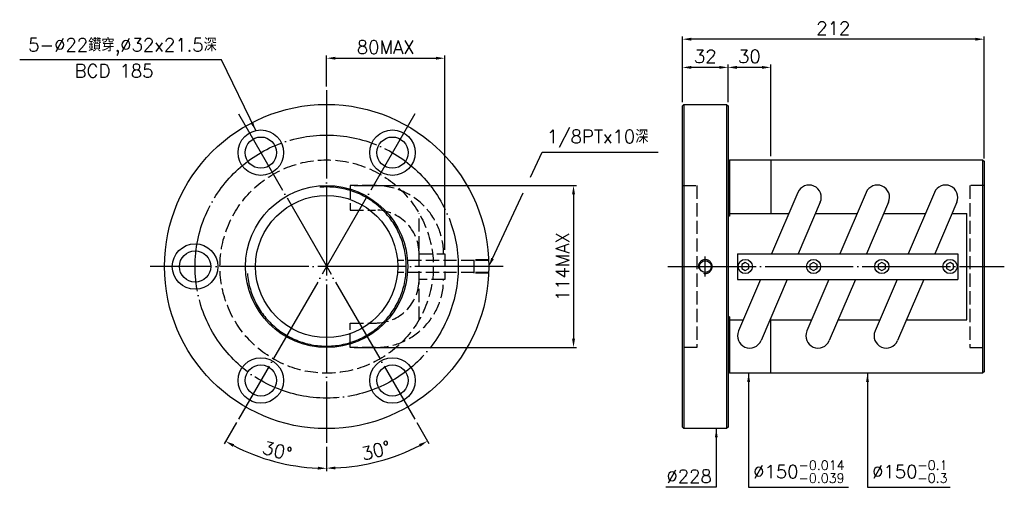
# Model space of a CAD drawing. Header units: millimetres. Extents: x -286 to 406, y 139 to 468.
import ezdxf

# ---------------------------------------------------------------- set-up
doc = ezdxf.new("R2010")
doc.units = ezdxf.units.MM
doc.header["$LTSCALE"] = 3.1
for name, pattern in [('CENTER', [22, 20, -1, 0, -1]), ('DASHED', [4, 3, -1]), ('THIN', [200000, 200000, 0])]:
    doc.linetypes.add(name, pattern=pattern)
for name, color, linetype in [('NT', 7, 'Continuous'), ('NT-DIM', 2, 'Continuous'), ('SH', 7, 'Continuous'), ('SH-DIM', 2, 'Continuous')]:
    doc.layers.add(name, color=color, linetype=linetype)
doc.styles.get("Standard").update_dxf_attribs({"font": 'simplex.shx', "bigfont": 'chineset.shx'})
doc.dimstyles.new('ISO-25', dxfattribs={"dimscale": 3.1, "dimtxt": 3, "dimasz": 2, "dimexe": 0.646, "dimexo": 0.862, "dimgap": 1, "dimtad": 1, "dimdec": 3, "dimdsep": 46, "dimtxsty": 'Standard', "dimcen": 1.5, "dimclrd": 256, "dimclre": 256, "dimclrt": 256, "dimazin": 2, "dimtfac": 1, "dimtdec": 3, "dimtmove": 0, "dimatfit": 3, "dimfxl": 0, "dimtolj": 1, "dimlwd": -1, "dimlwe": -1, "dimarcsym": 0})

# ---------------------------------------------------------------- blocks, each defined once
blk = doc.blocks.new('*D19')
at = {"layer": 'Defpoints', "color": 0}
for p in [(180.24, 433.96), (180.24, 406.9), (212.24, 406.9)]:
    blk.add_point(p, dxfattribs=at)
at = {"layer": 'SH-DIM'}
for p, q in [((180.24, 409.57), (180.24, 435.97)), ((206.04, 433.96), (186.44, 433.96)), ((212.24, 409.57), (212.24, 435.97))]:
    blk.add_line(p, q, dxfattribs=at)
for points in [[(186.44, 435), (186.44, 432.93), (180.24, 433.96)], [(206.04, 435), (206.04, 432.93), (212.24, 433.96)]]:
    blk.add_solid(points, dxfattribs=at)
at = {"layer": 'SH-DIM', "insert": (196.24, 441.71), "char_height": 9.3, "attachment_point": 5}
blk.add_mtext('\\A1;32', dxfattribs=at)
blk = doc.blocks.new('*D21')
at = {"layer": 'Defpoints', "color": 0}
for p in [(-69.97, 417.9), (-7.97, 401.28), (-131.97, 186.51), (-69.97, 169.9), (-118.52, 160.53)]:
    blk.add_point(p, dxfattribs=at)
at = {"layer": 'SH-DIM'}
for p, q in [((-133.31, 184.2), (-141.94, 169.25)), ((-69.97, 167.22), (-69.97, 149.97))]:
    blk.add_line(p, q, dxfattribs=at)
blk.add_arc((-69.97, 293.9), 141.93, 242.50314, 267.49686, dxfattribs=at)
for points in [[(-136, 167.1), (-135, 168.91), (-140.94, 170.98)], [(-76.15, 153.14), (-76.19, 151.07), (-69.97, 151.97)]]:
    blk.add_solid(points, dxfattribs=at)
at = {"layer": 'SH-DIM', "insert": (-104.7, 164.29), "char_height": 9.3, "attachment_point": 5, "rotation": 345}
blk.add_mtext('\\A1;30°', dxfattribs=at)
blk = doc.blocks.new('*D22')
at = {"layer": 'Defpoints', "color": 0}
for p in [(-69.97, 417.9), (-131.97, 401.28), (-7.97, 186.51), (-69.97, 169.9), (-45.35, 154.27)]:
    blk.add_point(p, dxfattribs=at)
at = {"layer": 'SH-DIM'}
for p, q in [((-6.64, 184.2), (1.92, 169.38)), ((-69.97, 167.22), (-69.97, 150.12))]:
    blk.add_line(p, q, dxfattribs=at)
blk.add_arc((-69.97, 293.9), 141.78, 272.50577, 297.49423, dxfattribs=at)
for points in [[(-5.02, 169.04), (-4.02, 167.23), (0.92, 171.11)], [(-63.75, 151.22), (-63.8, 153.29), (-69.97, 152.12)]]:
    blk.add_solid(points, dxfattribs=at)
at = {"layer": 'SH-DIM', "insert": (-35.28, 164.44), "char_height": 9.3, "attachment_point": 5, "rotation": 15}
blk.add_mtext('\\A1;30°', dxfattribs=at)
blk = doc.blocks.new('*D23')
at = {"layer": 'Defpoints', "color": 0}
for p in [(13.03, 440.42), (-69.97, 417.9), (13.03, 302.9)]:
    blk.add_point(p, dxfattribs=at)
at = {"layer": 'SH-DIM'}
for p, q in [((-69.97, 420.57), (-69.97, 442.42)), ((-63.77, 440.42), (6.83, 440.42)), ((13.03, 305.57), (13.03, 442.42))]:
    blk.add_line(p, q, dxfattribs=at)
for points in [[(-63.77, 441.45), (-63.77, 439.38), (-69.97, 440.42)], [(6.83, 441.45), (6.83, 439.38), (13.03, 440.42)]]:
    blk.add_solid(points, dxfattribs=at)
at = {"layer": 'SH-DIM', "insert": (-28.47, 448.17), "char_height": 9.3, "attachment_point": 5}
blk.add_mtext('\\A1;80MAX', dxfattribs=at)
blk = doc.blocks.new('*D24')
at = {"layer": 'Defpoints', "color": 0}
for p in [(-53.34, 350.81), (-53.34, 236.98), (103.61, 236.98)]:
    blk.add_point(p, dxfattribs=at)
at = {"layer": 'SH-DIM'}
for p, q in [((-50.66, 350.81), (105.61, 350.81)), ((103.61, 344.61), (103.61, 243.18)), ((-50.66, 236.98), (105.61, 236.98))]:
    blk.add_line(p, q, dxfattribs=at)
for points in [[(102.57, 344.61), (104.64, 344.61), (103.61, 350.81)], [(102.57, 243.18), (104.64, 243.18), (103.61, 236.98)]]:
    blk.add_solid(points, dxfattribs=at)
at = {"layer": 'SH-DIM', "insert": (95.86, 293.9), "char_height": 9.3, "attachment_point": 5, "rotation": 90}
blk.add_mtext('\\A1;114MAX', dxfattribs=at)
blk = doc.blocks.new('*D25')
at = {"layer": 'Defpoints', "color": 0}
for p in [(180.24, 453.79), (180.24, 406.9), (392.24, 367.18)]:
    blk.add_point(p, dxfattribs=at)
at = {"layer": 'SH-DIM'}
for p, q in [((180.24, 409.57), (180.24, 455.79)), ((386.04, 453.79), (186.44, 453.79)), ((392.24, 369.85), (392.24, 455.79))]:
    blk.add_line(p, q, dxfattribs=at)
for points in [[(186.44, 454.82), (186.44, 452.75), (180.24, 453.79)], [(386.04, 454.82), (386.04, 452.75), (392.24, 453.79)]]:
    blk.add_solid(points, dxfattribs=at)
at = {"layer": 'SH-DIM', "insert": (286.24, 461.54), "char_height": 9.3, "attachment_point": 5}
blk.add_mtext('\\A1;212', dxfattribs=at)
blk = doc.blocks.new('*D26')
at = {"layer": 'Defpoints', "color": 0}
for p in [(212.24, 433.96), (212.24, 406.9), (242.24, 368.9)]:
    blk.add_point(p, dxfattribs=at)
at = {"layer": 'SH-DIM'}
for p, q in [((212.24, 409.57), (212.24, 435.97)), ((236.04, 433.96), (218.44, 433.96)), ((242.24, 371.57), (242.24, 435.97))]:
    blk.add_line(p, q, dxfattribs=at)
for points in [[(218.44, 435), (218.44, 432.93), (212.24, 433.96)], [(236.04, 435), (236.04, 432.93), (242.24, 433.96)]]:
    blk.add_solid(points, dxfattribs=at)
at = {"layer": 'SH-DIM', "insert": (227.24, 441.71), "char_height": 9.3, "attachment_point": 5}
blk.add_mtext('\\A1;30', dxfattribs=at)

msp = doc.modelspace()

# ---------------------------------------------------------------- linework, layer by layer
at = {"layer": 'NT', "color": 3, "linetype": 'CENTER'}
for p, q in [((-69.9734, 417.8966), (-69.9734, 169.8966)), ((-131.9734, 401.2838), (-7.9734, 186.5095)), ((-7.9734, 401.2838), (-131.9734, 186.5095)), ((54.0266, 293.8966), (-193.9734, 293.8966))]:
    msp.add_line(p, q, dxfattribs=at)
at = {"layer": 'NT', "color": 7, "linetype": 'Continuous'}
for p, q in [((180.2429, 406.8966), (181.2429, 407.8966)), ((180.2429, 180.8966), (180.2429, 406.8966)), ((181.2429, 407.8966), (211.2429, 407.8966)), ((181.2429, 407.8966), (181.2429, 179.8966)), ((211.2429, 407.8966), (212.2429, 406.8966)), ((211.2429, 407.8966), (211.2429, 179.8966)), ((212.2429, 406.8966), (212.2429, 180.8966)), ((212.2429, 367.8966), (213.2429, 367.8966)), ((213.2429, 368.8966), (213.2429, 329.2661)), ((213.2429, 368.8966), (391.2429, 368.8966)), ((242.2429, 368.8966), (242.2429, 331.3132)), ((391.2429, 368.8966), (391.2429, 218.8966)), ((391.2429, 368.8966), (392.2429, 367.8966)), ((392.2429, 367.8966), (392.2429, 219.8966)), ((261.3065, 345.976), (242.8654, 302.8966)), ((309.3065, 345.976), (290.8654, 302.8966)), ((357.3065, 345.976), (338.8654, 302.8966)), ((277.1187, 339.2072), (261.5751, 302.8966)), ((325.1187, 339.2072), (309.5751, 302.8966)), ((373.1187, 339.2072), (357.5751, 302.8966)), ((213.2429, 329.2661), (212.2429, 329.2661)), ((213.2429, 331.3132), (255.0298, 331.3132)), ((273.7395, 331.3132), (303.0298, 331.3132)), ((321.7395, 331.3132), (351.0298, 331.3132)), ((369.7395, 331.3132), (380.2429, 331.3132)), ((380.2429, 256.48), (380.2429, 331.3132)), ((218.8676, 302.8966), (373.8676, 302.8966)), ((218.8676, 302.8966), (218.8676, 284.8966)), ((373.8676, 302.8966), (373.8676, 284.8966)), ((218.8676, 284.8966), (373.8676, 284.8966)), ((235.1601, 284.8966), (219.6165, 248.586)), ((253.8698, 284.8966), (235.4287, 241.8172)), ((283.1601, 284.8966), (267.6165, 248.586)), ((301.8698, 284.8966), (283.4287, 241.8172)), ((331.1601, 284.8966), (315.6165, 248.586)), ((349.8698, 284.8966), (331.4287, 241.8172)), ((213.2429, 258.5271), (212.2429, 258.5271)), ((213.2429, 258.5271), (213.2429, 218.8966)), ((213.2429, 256.48), (222.9958, 256.48)), ((241.7054, 256.48), (270.9958, 256.48)), ((242.2429, 218.8966), (242.2429, 256.48)), ((289.7054, 256.48), (318.9958, 256.48)), ((337.7054, 256.48), (380.2429, 256.48)), ((212.2429, 219.8966), (213.2429, 219.8966)), ((391.2429, 218.8966), (213.2429, 218.8966)), ((392.2429, 219.8966), (391.2429, 218.8966)), ((181.2429, 179.8966), (180.2429, 180.8966)), ((212.2429, 180.8966), (211.2429, 179.8966)), ((211.2429, 179.8966), (181.2429, 179.8966))]:
    msp.add_line(p, q, dxfattribs=at)
at = {"layer": 'NT', "color": 1, "linetype": 'DASHED'}
for p, q in [((180.2429, 350.8966), (190.2429, 350.8966)), ((190.2429, 350.8966), (190.2429, 236.8966)), ((392.2429, 350.8966), (382.2429, 350.8966)), ((382.2429, 350.8966), (382.2429, 236.8966)), ((-4.9734, 256.48), (-4.9734, 331.3132)), ((-4.9734, 302.8966), (13.0266, 302.8966)), ((13.0266, 302.8966), (13.0266, 284.8966)), ((13.0266, 284.8966), (-4.9734, 284.8966)), ((190.2429, 236.8966), (180.2429, 236.8966)), ((382.2429, 236.8966), (392.2429, 236.8966))]:
    msp.add_line(p, q, dxfattribs=at)
for points in [[(-35.6894, 350.8126), (-53.3369, 350.8126), (-53.3369, 333.6126), (-35.6894, 333.6126)], [(-35.6894, 236.9806), (-53.3369, 236.9806), (-53.3369, 254.1806), (-35.6894, 254.1806)]]:
    msp.add_lwpolyline(points, dxfattribs=at)
at = {"layer": 'NT', "color": 7, "linetype": 'Continuous'}
for points in [[(224.3676, 296.7834), (221.8676, 295.34), (221.8676, 292.4532), (224.3676, 291.0099), (226.8676, 292.4532), (226.8676, 295.34)], [(272.3676, 296.7834), (269.8676, 295.34), (269.8676, 292.4532), (272.3676, 291.0099), (274.8676, 292.4532), (274.8676, 295.34)], [(320.3676, 296.7834), (317.8676, 295.34), (317.8676, 292.4532), (320.3676, 291.0099), (322.8676, 292.4532), (322.8676, 295.34)], [(368.3676, 296.7834), (365.8676, 295.34), (365.8676, 292.4532), (368.3676, 291.0099), (370.8676, 292.4532), (370.8676, 295.34)]]:
    msp.add_lwpolyline(points, close=True, dxfattribs=at)
for centre, radius in [((-69.9734, 293.8966), 114), ((-116.2234, 374.004), 16), ((-23.7234, 374.004), 16), ((-116.2234, 374.004), 11), ((-23.7234, 374.004), 11), ((-69.9734, 293.8966), 57), ((-69.9734, 293.8966), 50), ((-162.4734, 293.8966), 16), ((-162.4734, 293.8966), 11), ((224.3676, 293.8966), 5), ((272.3676, 293.8966), 5), ((320.3676, 293.8966), 5), ((368.3676, 293.8966), 5), ((-116.2234, 213.7893), 16), ((-23.7234, 213.7893), 16), ((-116.2234, 213.7893), 11), ((-23.7234, 213.7893), 11)]:
    msp.add_circle(centre, radius, dxfattribs=at)
at = {"layer": 'NT', "color": 3, "linetype": 'CENTER'}
msp.add_circle((-69.9734, 293.8966), 92.5, dxfattribs=at)
at = {"layer": 'NT', "color": 1, "linetype": 'DASHED'}
msp.add_circle((-69.9734, 293.8966), 75, dxfattribs=at)
at = {"layer": 'NT', "color": 5, "linetype": 'THIN'}
msp.add_arc((-69.9734, 293.8966), 55.967, 185, 95, dxfattribs=at)
at = {"layer": 'NT', "color": 1, "linetype": 'DASHED'}
for centre, radius, start, end in [((-35.6894, 302.8966), 47.916, 0, 90), ((-35.6894, 302.8966), 30.716, 0, 90), ((-35.6894, 284.8966), 47.916, 270, 0), ((-35.6894, 284.8966), 30.716, 270, 0)]:
    msp.add_arc(centre, radius, start, end, dxfattribs=at)
at = {"layer": 'NT', "color": 7, "linetype": 'Continuous'}
for centre, start, end in [((269.2126, 342.5916), 336.825555, 156.825555), ((317.2126, 342.5916), 336.825555, 156.825555), ((365.2126, 342.5916), 336.825555, 156.825555), ((227.5226, 245.2016), 156.825555, 336.825555), ((275.5226, 245.2016), 156.825555, 336.825555), ((323.5226, 245.2016), 156.825555, 336.825555)]:
    msp.add_arc(centre, 8.6, start, end, dxfattribs=at)
at = {"layer": 'NT-DIM', "color": 7, "linetype": 'Continuous'}
msp.add_circle((196.2429, 293.8966), 4.1344, dxfattribs=at)
at = {"layer": 'NT-DIM', "color": 5, "linetype": 'THIN'}
msp.add_arc((196.2429, 293.8966), 4.864, 255, 195, dxfattribs=at)
at = {"layer": 'SH', "color": 3, "linetype": 'CENTER'}
for p, q in [((196.2429, 286.8966), (196.2429, 300.8966)), ((170.0058, 293.8966), (406.484, 293.8966))]:
    msp.add_line(p, q, dxfattribs=at)
at = {"layer": 'SH-DIM', "color": 1, "linetype": 'DASHED'}
for p, q in [((33.8296, 298.1966), (-19.9734, 298.1966)), ((44.0266, 298.7606), (33.8296, 298.567)), ((33.8296, 289.2263), (33.8296, 298.567)), ((44.0266, 298.1796), (33.8296, 297.986)), ((33.8296, 289.5966), (-19.9734, 289.5966)), ((44.0266, 289.6136), (33.8296, 289.8073)), ((44.0266, 289.0326), (33.8296, 289.2263))]:
    msp.add_line(p, q, dxfattribs=at)
at = {"layer": 'SH-DIM'}
for points in [[(73.3934, 356.812), (81.6245, 374.4464), (81.7245, 374.4464), (163.2208, 374.4464)], [(46.6489, 299.5147), (68.2522, 345.7975)]]:
    msp.add_lwpolyline(points, dxfattribs=at)
msp.add_solid([(47.5853, 299.0777), (44.0266, 293.8966), (45.7126, 299.9518)], dxfattribs=at)

# ---------------------------------------------------------------- texts
at = {"layer": 'SH-DIM', "char_height": 9.3}
for s, insert, attachment_point in [('5-%%C22鑽穿,%%C32x21.5深', (-147.1738, 442.305), 9), ('BCD 185', (-191.7326, 426.8347), 9), ('1/8PTx10深', (84.8245, 377.5464), 7), ('%%C228', (200.7959, 141.7337), 9), ('\\A1;%%C150{\\H0.7x;\\S-0.014^ -0.039;}', (229.9213, 141.8257), 7), ('\\A1;%%C150{\\H0.7x;\\S-0.1^ -0.3;}', (313.5022, 141.8302), 7)]:
    msp.add_mtext(s, dxfattribs=dict(at, insert=insert, attachment_point=attachment_point))

# ---------------------------------------------------------------- dimensions: what is measured, and where the dimension line sits
at = {"layer": 'SH-DIM'}
for base, p1, p2, picture, middle in [((180.2429, 453.7877), (392.2429, 367.1774), (180.2429, 406.8966), '*D25', (286.2429, 461.5377)), ((180.2429, 433.9641), (212.2429, 406.8966), (180.2429, 406.8966), '*D19', (196.2429, 441.7141)), ((212.2429, 433.9641), (242.2429, 368.8966), (212.2429, 406.8966), '*D26', (227.2429, 441.7141))]:
    dim = msp.add_linear_dim(base=base, p1=p1, p2=p2, dimstyle='ISO-25', dxfattribs=at)
    dim.commit()
    dim.dimension.update_dxf_attribs({"geometry": picture, "text_midpoint": middle})
dim = msp.add_linear_dim(base=(13.0266, 440.416), p1=(-69.9734, 417.8966), p2=(13.0266, 302.8966), text='80MAX', dimstyle='ISO-25', dxfattribs=at)
dim.commit()
dim.dimension.update_dxf_attribs({"geometry": '*D23', "text_midpoint": (-28.4734, 448.166)})
for base, line1, picture, middle in [((-118.5151, 160.5295), ((-7.9734, 401.2838), (-131.9734, 186.5095)), '*D21', (-104.7008, 164.2922)), ((-45.354, 154.2728), ((-131.9734, 401.2838), (-7.9734, 186.5095)), '*D22', (-35.2845, 164.4358))]:
    dim = msp.add_angular_dim_2l(base=base, line1=line1, line2=((-69.9734, 417.8966), (-69.9734, 169.8966)), dimstyle='ISO-25', dxfattribs=at)
    dim.commit()
    dim.dimension.update_dxf_attribs({"geometry": picture, "text_midpoint": middle})
dim = msp.add_linear_dim(base=(103.6078, 236.9806), p1=(-53.3369, 350.8126), p2=(-53.3369, 236.9806), angle=90, text='114MAX', dimstyle='ISO-25', dxfattribs=at)
dim.commit()
dim.dimension.update_dxf_attribs({"geometry": '*D24', "text_midpoint": (95.8578, 293.8966)})

# ---------------------------------------------------------------- leaders
at = {"layer": 'SH-DIM', "annotation_type": 0, "has_hookline": 1}
for points, hookline_direction, text_width in [([(-119.86, 389.5852), (-143.9738, 439.205), (-144.0738, 439.205)], 1, 138.6143), ([(226.7213, 218.8966), (226.7213, 138.7257), (226.8213, 138.7257)], 0, 67.0043), ([(310.3022, 218.8966), (310.3022, 138.7302), (310.4022, 138.7302)], 0, 54.9143), ([(203.9959, 179.8966), (203.9959, 138.6337), (203.8959, 138.6337)], 1, 32.3286)]:
    msp.add_leader(points, dimstyle='ISO-25', dxfattribs=dict(at, hookline_direction=hookline_direction, text_width=text_width))

doc.saveas('drawing.dxf')
